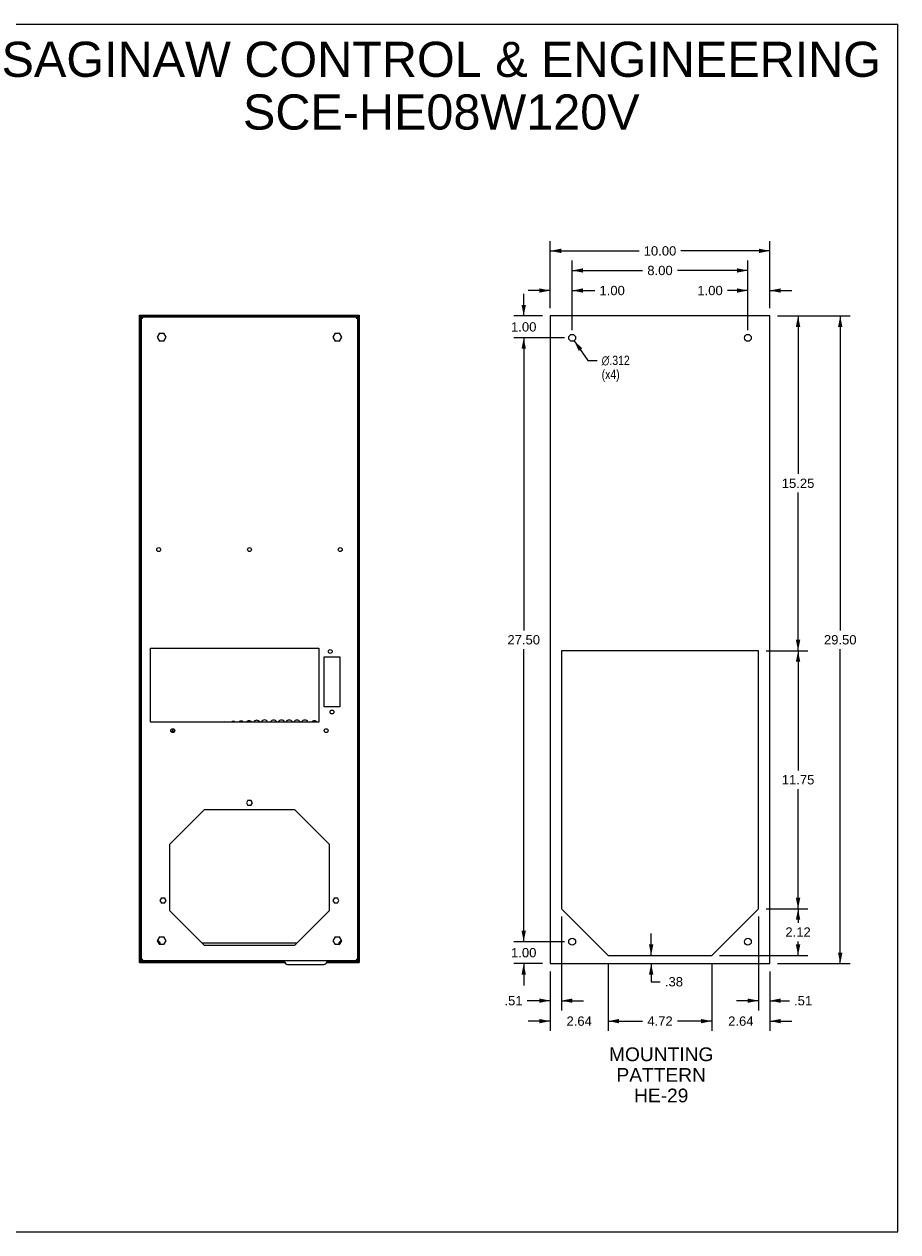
# Model space of a CAD drawing. Header units: inches. Extents: x 0 to 85, y 0 to 55.
# Tile 2 of 2: x 45.2 to 85, y 0 to 55. Entities that reach past the tile are written whole.
import ezdxf

# ---------------------------------------------------------------- set-up
doc = ezdxf.new("R2010")
doc.units = ezdxf.units.IN
doc.header["$LTSCALE"] = 4.675
doc.header["$MEASUREMENT"] = 0
doc.layers.get('0').update_dxf_attribs({"linetype": 'CONTINUOUS'})
doc.layers.add('DIMENSIONS', color=7, linetype='CONTINUOUS')
doc.styles.get("Standard").update_dxf_attribs({"font": 'arial.ttf'})
doc.styles.add('TEXTSTYLE_1', font='gdt', dxfattribs={"width": 0.8})
doc.dimstyles.new('DIMSTYLE_1', dxfattribs={"dimtxt": 0.425, "dimasz": 0.5, "dimexe": 0.09, "dimexo": 0.07, "dimgap": 0.0425, "dimtad": 0, "dimtih": 1, "dimtoh": 1, "dimzin": 4, "dimdsep": 46, "dimtxsty": 'Standard', "dimblk": '_FILLED', "dimblk1": '_FILLED', "dimblk2": '_FILLED', "dimcen": 0.09, "dimazin": 1, "dimtfac": 1, "dimtdec": 3, "dimtofl": 0, "dimtmove": 0, "dimatfit": 3, "dimldrblk": '_FILLED', "dimfxl": 0, "dimtolj": 1, "dimtzin": 4, "dimarcsym": 0})
doc.dimstyles.new('DIMSTYLE_2', dxfattribs={"dimtxt": 0.425, "dimasz": 0.5, "dimexe": 0.09, "dimexo": 0.07, "dimgap": 0.09, "dimtad": 0, "dimtih": 1, "dimtoh": 1, "dimdec": 3, "dimzin": 4, "dimdsep": 46, "dimtxsty": 'Standard', "dimblk": '_FILLED', "dimblk1": '_FILLED', "dimblk2": '_FILLED', "dimcen": 0.09, "dimadec": 3, "dimazin": 1, "dimtfac": 1, "dimtdec": 3, "dimtofl": 0, "dimtmove": 0, "dimatfit": 1, "dimldrblk": '_FILLED', "dimfxl": 0, "dimtolj": 1, "dimtzin": 4, "dimarcsym": 0})

# ---------------------------------------------------------------- blocks, each defined once
blk = doc.blocks.new('_FILLED')
at = {"color": 0, "linetype": 'ByBlock'}
blk.add_solid([(0, 0), (-1, 0.2), (-1, -0.2)], dxfattribs=at)
blk = doc.blocks.new('*D4')
at = {"layer": 'DIMENSIONS', "color": 2, "linetype": 'Continuous'}
for p, q in [((79.521, 41.714), (82.827, 41.714)), ((82.377, 41.714), (82.377, 27.389)), ((82.377, 12.214), (82.377, 26.539)), ((79.521, 12.214), (82.827, 12.214))]:
    blk.add_line(p, q, dxfattribs=at)
at = {"layer": 'DIMENSIONS', "color": 2, "linetype": 'Continuous', "xscale": 0.5, "yscale": 0.5, "zscale": 0.5}
for p, rotation in [((82.377, 41.714), 90), ((82.377, 12.214), 270)]:
    blk.add_blockref('_FILLED', p, dxfattribs=dict(at, rotation=rotation))
at = {"layer": 'DIMENSIONS', "color": 2, "linetype": 'Continuous', "insert": (82.377, 27.176), "char_height": 0.425, "width": 1.48513, "attachment_point": 2, "line_spacing_factor": 0.9}
blk.add_mtext('29.50', dxfattribs=at)
blk = doc.blocks.new('*D5')
at = {"layer": 'DIMENSIONS', "color": 2, "linetype": 'Continuous'}
for p, q in [((79.521, 41.714), (80.907, 41.714)), ((80.457, 41.714), (80.457, 34.514)), ((80.457, 26.464), (80.457, 33.664)), ((79.007, 26.464), (80.907, 26.464))]:
    blk.add_line(p, q, dxfattribs=at)
at = {"layer": 'DIMENSIONS', "color": 2, "linetype": 'Continuous', "xscale": 0.5, "yscale": 0.5, "zscale": 0.5}
for p, rotation in [((80.457, 41.714), 90), ((80.457, 26.464), 270)]:
    blk.add_blockref('_FILLED', p, dxfattribs=dict(at, rotation=rotation))
at = {"layer": 'DIMENSIONS', "color": 2, "linetype": 'Continuous', "insert": (80.457, 34.302), "char_height": 0.425, "width": 1.48513, "attachment_point": 2, "line_spacing_factor": 0.9}
blk.add_mtext('15.25', dxfattribs=at)
blk = doc.blocks.new('*D6')
at = {"layer": 'DIMENSIONS', "color": 2, "linetype": 'Continuous'}
for p, q in [((79.007, 26.464), (80.907, 26.464)), ((80.457, 26.464), (80.457, 21.014)), ((80.457, 14.714), (80.457, 20.164)), ((79.007, 14.714), (80.907, 14.714))]:
    blk.add_line(p, q, dxfattribs=at)
at = {"layer": 'DIMENSIONS', "color": 2, "linetype": 'Continuous', "xscale": 0.5, "yscale": 0.5, "zscale": 0.5}
for p, rotation in [((80.457, 26.464), 90), ((80.457, 14.714), 270)]:
    blk.add_blockref('_FILLED', p, dxfattribs=dict(at, rotation=rotation))
at = {"layer": 'DIMENSIONS', "color": 2, "linetype": 'Continuous', "insert": (80.457, 20.802), "char_height": 0.425, "width": 1.48513, "attachment_point": 2, "line_spacing_factor": 0.9}
blk.add_mtext('11.75', dxfattribs=at)
blk = doc.blocks.new('*D7')
at = {"layer": 'DIMENSIONS', "color": 2, "linetype": 'Continuous'}
for p, q in [((79.007, 14.714), (80.907, 14.714)), ((80.457, 14.714), (80.457, 14.077)), ((80.457, 12.589), (80.457, 13.227)), ((76.882, 12.589), (80.907, 12.589))]:
    blk.add_line(p, q, dxfattribs=at)
at = {"layer": 'DIMENSIONS', "color": 2, "linetype": 'Continuous', "xscale": 0.5, "yscale": 0.5, "zscale": 0.5}
for p, rotation in [((80.457, 14.714), 90), ((80.457, 12.589), 270)]:
    blk.add_blockref('_FILLED', p, dxfattribs=dict(at, rotation=rotation))
at = {"layer": 'DIMENSIONS', "color": 2, "linetype": 'Continuous', "insert": (80.457, 13.864), "char_height": 0.425, "width": 1.15493, "attachment_point": 2, "line_spacing_factor": 0.9}
blk.add_mtext('2.12', dxfattribs=at)
blk = doc.blocks.new('*D8')
at = {"layer": 'DIMENSIONS', "color": 2, "linetype": 'Continuous'}
for p, q in [((78.657, 14.364), (78.657, 10.078)), ((79.171, 11.864), (79.171, 10.078)), ((78.657, 10.528), (77.657, 10.528)), ((79.171, 10.528), (80.06, 10.528))]:
    blk.add_line(p, q, dxfattribs=at)
at = {"layer": 'DIMENSIONS', "color": 2, "linetype": 'Continuous', "xscale": 0.5, "yscale": 0.5, "zscale": 0.5}
blk.add_blockref('_FILLED', (78.657, 10.528), dxfattribs=at)
at = {"layer": 'DIMENSIONS', "color": 2, "linetype": 'Continuous', "xscale": 0.5, "yscale": 0.5, "zscale": 0.5, "rotation": 180}
blk.add_blockref('_FILLED', (79.171, 10.528), dxfattribs=at)
at = {"layer": 'DIMENSIONS', "color": 2, "linetype": 'Continuous', "insert": (80.273, 10.74), "char_height": 0.425, "width": 0.82472, "attachment_point": 1, "line_spacing_factor": 0.9}
blk.add_mtext('.51', dxfattribs=at)
blk = doc.blocks.new('*D9')
at = {"layer": 'DIMENSIONS', "color": 2, "linetype": 'Continuous'}
for p, q in [((76.532, 12.239), (76.532, 9.147)), ((79.171, 11.864), (79.171, 9.147)), ((76.532, 9.597), (75.532, 9.597)), ((79.171, 9.597), (80.171, 9.597))]:
    blk.add_line(p, q, dxfattribs=at)
at = {"layer": 'DIMENSIONS', "color": 2, "linetype": 'Continuous', "xscale": 0.5, "yscale": 0.5, "zscale": 0.5}
blk.add_blockref('_FILLED', (76.532, 9.597), dxfattribs=at)
at = {"layer": 'DIMENSIONS', "color": 2, "linetype": 'Continuous', "xscale": 0.5, "yscale": 0.5, "zscale": 0.5, "rotation": 180}
blk.add_blockref('_FILLED', (79.171, 9.597), dxfattribs=at)
at = {"layer": 'DIMENSIONS', "color": 2, "linetype": 'Continuous', "insert": (77.852, 9.81), "char_height": 0.425, "width": 1.15493, "attachment_point": 2, "line_spacing_factor": 0.9}
blk.add_mtext('2.64', dxfattribs=at)
blk = doc.blocks.new('*D10')
at = {"layer": 'DIMENSIONS', "color": 2, "linetype": 'Continuous'}
for p, q in [((69.685, 14.364), (69.685, 10.078)), ((69.171, 11.864), (69.171, 10.078)), ((69.171, 10.528), (68.126, 10.528)), ((69.685, 10.528), (70.685, 10.528))]:
    blk.add_line(p, q, dxfattribs=at)
at = {"layer": 'DIMENSIONS', "color": 2, "linetype": 'Continuous', "xscale": 0.5, "yscale": 0.5, "zscale": 0.5}
blk.add_blockref('_FILLED', (69.171, 10.528), dxfattribs=at)
at = {"layer": 'DIMENSIONS', "color": 2, "linetype": 'Continuous', "xscale": 0.5, "yscale": 0.5, "zscale": 0.5, "rotation": 180}
blk.add_blockref('_FILLED', (69.685, 10.528), dxfattribs=at)
at = {"layer": 'DIMENSIONS', "color": 2, "linetype": 'Continuous', "insert": (67.913, 10.74), "char_height": 0.425, "width": 0.82472, "attachment_point": 3, "line_spacing_factor": 0.9}
blk.add_mtext('.51', dxfattribs=at)
blk = doc.blocks.new('*D11')
at = {"layer": 'DIMENSIONS', "color": 2, "linetype": 'Continuous'}
for p, q in [((71.81, 12.239), (71.81, 9.147)), ((69.171, 11.864), (69.171, 9.147)), ((69.171, 9.597), (68.171, 9.597)), ((71.81, 9.597), (72.81, 9.597))]:
    blk.add_line(p, q, dxfattribs=at)
at = {"layer": 'DIMENSIONS', "color": 2, "linetype": 'Continuous', "xscale": 0.5, "yscale": 0.5, "zscale": 0.5}
blk.add_blockref('_FILLED', (69.171, 9.597), dxfattribs=at)
at = {"layer": 'DIMENSIONS', "color": 2, "linetype": 'Continuous', "xscale": 0.5, "yscale": 0.5, "zscale": 0.5, "rotation": 180}
blk.add_blockref('_FILLED', (71.81, 9.597), dxfattribs=at)
at = {"layer": 'DIMENSIONS', "color": 2, "linetype": 'Continuous', "insert": (70.491, 9.81), "char_height": 0.425, "width": 1.15493, "attachment_point": 2, "line_spacing_factor": 0.9}
blk.add_mtext('2.64', dxfattribs=at)
blk = doc.blocks.new('*D12')
at = {"layer": 'DIMENSIONS', "color": 2, "linetype": 'Continuous'}
for p, q in [((71.81, 12.239), (71.81, 9.147)), ((76.532, 12.239), (76.532, 9.147)), ((71.81, 9.597), (73.381, 9.597)), ((76.532, 9.597), (74.961, 9.597))]:
    blk.add_line(p, q, dxfattribs=at)
at = {"layer": 'DIMENSIONS', "color": 2, "linetype": 'Continuous', "xscale": 0.5, "yscale": 0.5, "zscale": 0.5, "rotation": 180}
blk.add_blockref('_FILLED', (71.81, 9.597), dxfattribs=at)
at = {"layer": 'DIMENSIONS', "color": 2, "linetype": 'Continuous', "xscale": 0.5, "yscale": 0.5, "zscale": 0.5}
blk.add_blockref('_FILLED', (76.532, 9.597), dxfattribs=at)
at = {"layer": 'DIMENSIONS', "color": 2, "linetype": 'Continuous', "insert": (74.171, 9.81), "char_height": 0.425, "width": 1.15493, "attachment_point": 2, "line_spacing_factor": 0.9}
blk.add_mtext('4.72', dxfattribs=at)
blk = doc.blocks.new('*D13')
at = {"layer": 'DIMENSIONS', "color": 2, "linetype": 'Continuous'}
for p, q in [((73.768, 12.589), (73.768, 13.589)), ((73.768, 12.214), (73.768, 11.391)), ((73.768, 11.391), (74.181, 11.391))]:
    blk.add_line(p, q, dxfattribs=at)
at = {"layer": 'DIMENSIONS', "color": 2, "linetype": 'Continuous', "xscale": 0.5, "yscale": 0.5, "zscale": 0.5}
for p, rotation in [((73.768, 12.589), 270), ((73.768, 12.214), 90)]:
    blk.add_blockref('_FILLED', p, dxfattribs=dict(at, rotation=rotation))
at = {"layer": 'DIMENSIONS', "color": 2, "linetype": 'Continuous', "insert": (74.393, 11.603), "char_height": 0.425, "width": 0.82472, "attachment_point": 1, "line_spacing_factor": 0.9}
blk.add_mtext('.38', dxfattribs=at)
blk = doc.blocks.new('*D14')
at = {"layer": 'DIMENSIONS', "color": 2, "linetype": 'Continuous'}
for p, q in [((69.171, 42.064), (69.171, 45.124)), ((79.171, 42.064), (79.171, 45.124)), ((69.171, 44.674), (73.216, 44.674)), ((79.171, 44.674), (75.126, 44.674))]:
    blk.add_line(p, q, dxfattribs=at)
at = {"layer": 'DIMENSIONS', "color": 2, "linetype": 'Continuous', "xscale": 0.5, "yscale": 0.5, "zscale": 0.5, "rotation": 180}
blk.add_blockref('_FILLED', (69.171, 44.674), dxfattribs=at)
at = {"layer": 'DIMENSIONS', "color": 2, "linetype": 'Continuous', "xscale": 0.5, "yscale": 0.5, "zscale": 0.5}
blk.add_blockref('_FILLED', (79.171, 44.674), dxfattribs=at)
at = {"layer": 'DIMENSIONS', "color": 2, "linetype": 'Continuous', "insert": (74.171, 44.887), "char_height": 0.425, "width": 1.48513, "attachment_point": 2, "line_spacing_factor": 0.9}
blk.add_mtext('10.00', dxfattribs=at)
blk = doc.blocks.new('*D15')
at = {"layer": 'DIMENSIONS', "color": 2, "linetype": 'Continuous'}
for p, q in [((70.171, 41.064), (70.171, 44.233)), ((78.171, 41.064), (78.171, 44.233)), ((70.171, 43.783), (73.381, 43.783)), ((78.171, 43.783), (74.961, 43.783))]:
    blk.add_line(p, q, dxfattribs=at)
at = {"layer": 'DIMENSIONS', "color": 2, "linetype": 'Continuous', "xscale": 0.5, "yscale": 0.5, "zscale": 0.5, "rotation": 180}
blk.add_blockref('_FILLED', (70.171, 43.783), dxfattribs=at)
at = {"layer": 'DIMENSIONS', "color": 2, "linetype": 'Continuous', "xscale": 0.5, "yscale": 0.5, "zscale": 0.5}
blk.add_blockref('_FILLED', (78.171, 43.783), dxfattribs=at)
at = {"layer": 'DIMENSIONS', "color": 2, "linetype": 'Continuous', "insert": (74.171, 43.995), "char_height": 0.425, "width": 1.15493, "attachment_point": 2, "line_spacing_factor": 0.9}
blk.add_mtext('8.00', dxfattribs=at)
blk = doc.blocks.new('*D16')
at = {"layer": 'DIMENSIONS', "color": 2, "linetype": 'Continuous'}
for p, q in [((78.171, 41.064), (78.171, 43.319)), ((79.171, 42.064), (79.171, 43.319)), ((78.171, 42.869), (77.24, 42.869)), ((79.171, 42.869), (80.171, 42.869))]:
    blk.add_line(p, q, dxfattribs=at)
at = {"layer": 'DIMENSIONS', "color": 2, "linetype": 'Continuous', "xscale": 0.5, "yscale": 0.5, "zscale": 0.5}
blk.add_blockref('_FILLED', (78.171, 42.869), dxfattribs=at)
at = {"layer": 'DIMENSIONS', "color": 2, "linetype": 'Continuous', "xscale": 0.5, "yscale": 0.5, "zscale": 0.5, "rotation": 180}
blk.add_blockref('_FILLED', (79.171, 42.869), dxfattribs=at)
at = {"layer": 'DIMENSIONS', "color": 2, "linetype": 'Continuous', "insert": (77.027, 43.082), "char_height": 0.425, "width": 1.15493, "attachment_point": 3, "line_spacing_factor": 0.9}
blk.add_mtext('1.00', dxfattribs=at)
blk = doc.blocks.new('*D17')
at = {"layer": 'DIMENSIONS', "color": 2, "linetype": 'Continuous'}
for p, q in [((69.171, 42.064), (69.171, 43.319)), ((70.171, 41.064), (70.171, 43.319)), ((69.171, 42.869), (68.171, 42.869)), ((70.171, 42.869), (71.203, 42.869))]:
    blk.add_line(p, q, dxfattribs=at)
at = {"layer": 'DIMENSIONS', "color": 2, "linetype": 'Continuous', "xscale": 0.5, "yscale": 0.5, "zscale": 0.5}
blk.add_blockref('_FILLED', (69.171, 42.869), dxfattribs=at)
at = {"layer": 'DIMENSIONS', "color": 2, "linetype": 'Continuous', "xscale": 0.5, "yscale": 0.5, "zscale": 0.5, "rotation": 180}
blk.add_blockref('_FILLED', (70.171, 42.869), dxfattribs=at)
at = {"layer": 'DIMENSIONS', "color": 2, "linetype": 'Continuous', "insert": (71.415, 43.082), "char_height": 0.425, "width": 1.15493, "attachment_point": 1, "line_spacing_factor": 0.9}
blk.add_mtext('1.00', dxfattribs=at)
blk = doc.blocks.new('*D18')
at = {"layer": 'DIMENSIONS', "color": 2, "linetype": 'Continuous'}
for p, q in [((67.966, 41.714), (67.966, 42.714)), ((68.821, 41.714), (67.516, 41.714)), ((69.821, 40.714), (67.516, 40.714)), ((67.966, 40.714), (67.966, 39.714))]:
    blk.add_line(p, q, dxfattribs=at)
at = {"layer": 'DIMENSIONS', "color": 2, "linetype": 'Continuous', "xscale": 0.5, "yscale": 0.5, "zscale": 0.5}
for p, rotation in [((67.966, 41.714), 270), ((67.966, 40.714), 90)]:
    blk.add_blockref('_FILLED', p, dxfattribs=dict(at, rotation=rotation))
at = {"layer": 'DIMENSIONS', "color": 2, "linetype": 'Continuous', "insert": (67.966, 41.426), "char_height": 0.425, "width": 1.15493, "attachment_point": 2, "line_spacing_factor": 0.9}
blk.add_mtext('1.00', dxfattribs=at)
blk = doc.blocks.new('*D19')
at = {"layer": 'DIMENSIONS', "color": 2, "linetype": 'Continuous'}
for p, q in [((69.821, 40.714), (67.516, 40.714)), ((67.966, 40.714), (67.966, 27.389)), ((67.966, 13.214), (67.966, 26.539)), ((69.821, 13.214), (67.516, 13.214))]:
    blk.add_line(p, q, dxfattribs=at)
at = {"layer": 'DIMENSIONS', "color": 2, "linetype": 'Continuous', "xscale": 0.5, "yscale": 0.5, "zscale": 0.5}
for p, rotation in [((67.966, 40.714), 90), ((67.966, 13.214), 270)]:
    blk.add_blockref('_FILLED', p, dxfattribs=dict(at, rotation=rotation))
at = {"layer": 'DIMENSIONS', "color": 2, "linetype": 'Continuous', "insert": (67.966, 27.176), "char_height": 0.425, "width": 1.48513, "attachment_point": 2, "line_spacing_factor": 0.9}
blk.add_mtext('27.50', dxfattribs=at)
blk = doc.blocks.new('*D20')
at = {"layer": 'DIMENSIONS', "color": 2, "linetype": 'Continuous'}
for p, q in [((67.966, 13.214), (67.966, 14.214)), ((69.821, 13.214), (67.516, 13.214)), ((68.821, 12.214), (67.516, 12.214)), ((67.966, 12.214), (67.966, 11.214))]:
    blk.add_line(p, q, dxfattribs=at)
at = {"layer": 'DIMENSIONS', "color": 2, "linetype": 'Continuous', "xscale": 0.5, "yscale": 0.5, "zscale": 0.5}
for p, rotation in [((67.966, 13.214), 270), ((67.966, 12.214), 90)]:
    blk.add_blockref('_FILLED', p, dxfattribs=dict(at, rotation=rotation))
at = {"layer": 'DIMENSIONS', "color": 2, "linetype": 'Continuous', "insert": (67.966, 12.926), "char_height": 0.425, "width": 1.15493, "attachment_point": 2, "line_spacing_factor": 0.9}
blk.add_mtext('1.00', dxfattribs=at)
blk = doc.blocks.new('*D21')
at = {"layer": 'DIMENSIONS', "color": 2, "linetype": 'Continuous'}
for p, q in [((70.262, 40.585), (70.89, 39.689)), ((70.89, 39.689), (71.303, 39.689))]:
    blk.add_line(p, q, dxfattribs=at)
at = {"layer": 'DIMENSIONS', "color": 2, "linetype": 'Continuous', "xscale": 0.5, "yscale": 0.5, "zscale": 0.5, "rotation": 125.033132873}
blk.add_blockref('_FILLED', (70.262, 40.585), dxfattribs=at)
at = {"layer": 'DIMENSIONS', "color": 2, "linetype": 'Continuous', "insert": (71.515, 39.901), "char_height": 0.425, "width": 1.72159, "attachment_point": 1, "line_spacing_factor": 0.9, "style": 'TEXTSTYLE_1'}
blk.add_mtext('{\\fgdt;n}\\fArial;.312\\P(x4)', dxfattribs=at)

msp = doc.modelspace()

# ---------------------------------------------------------------- linework, layer by layer
at = {"color": 7, "linetype": 'Continuous'}
for p, q in [((0, 55), (85, 55)), ((85, 0), (85, 55)), ((50.4787, 12.2591), (50.4787, 41.7473)), ((50.4787, 41.7473), (60.4787, 41.7473)), ((50.5102, 41.7473), (50.5102, 12.2591)), ((60.4472, 41.7158), (50.5102, 41.7158)), ((50.5336, 41.6948), (50.5417, 41.6843)), ((50.5575, 12.3379), (50.5575, 41.6686)), ((50.568, 41.6664), (50.5575, 41.6686)), ((50.5575, 41.6686), (60.4, 41.6686)), ((50.6082, 41.6095), (50.6205, 41.6056)), ((60.3475, 41.6219), (60.337, 41.6056)), ((60.358, 41.6371), (60.3475, 41.6219)), ((60.3685, 41.6501), (60.358, 41.6371)), ((60.358, 41.6213), (60.3685, 41.6278)), ((60.3895, 41.636), (60.4, 41.6371)), ((60.3988, 41.6331), (60.4, 41.6371)), ((60.4, 41.6686), (60.4, 12.3379)), ((60.4157, 41.6843), (60.4239, 41.6948)), ((60.4239, 41.6948), (60.4315, 41.7053)), ((60.4315, 41.7053), (60.438, 41.7158)), ((60.4472, 12.2591), (60.4472, 41.7473)), ((60.4787, 41.7473), (60.4787, 12.2591)), ((69.1714, 41.7138), (69.1714, 12.2138)), ((79.1714, 41.7138), (69.1714, 41.7138)), ((79.1714, 12.2138), (79.1714, 41.7138)), ((51.3753, 40.9264), (51.2719, 40.7473)), ((51.2719, 40.7473), (51.3753, 40.5682)), ((51.3753, 40.9264), (51.5821, 40.9264)), ((51.6856, 40.7473), (51.5821, 40.9264)), ((51.5821, 40.5682), (51.6856, 40.7473)), ((59.3753, 40.9264), (59.2719, 40.7473)), ((59.2719, 40.7473), (59.3753, 40.5682)), ((59.3753, 40.9264), (59.5821, 40.9264)), ((59.6856, 40.7473), (59.5821, 40.9264)), ((59.5821, 40.5682), (59.6856, 40.7473)), ((51.5821, 40.5682), (51.3753, 40.5682)), ((59.5821, 40.5682), (59.3753, 40.5682)), ((50.9752, 23.2178), (50.9752, 26.5879)), ((50.9752, 26.5879), (58.6441, 26.5879)), ((58.6441, 26.5879), (58.6441, 23.2178)), ((69.6854, 26.4642), (69.6854, 14.714)), ((78.6573, 26.4642), (69.6854, 26.4642)), ((78.6573, 14.714), (78.6573, 26.4642)), ((58.8803, 26.1942), (59.589, 26.1942)), ((58.8803, 23.9107), (58.8803, 26.1942)), ((59.589, 26.1942), (59.589, 23.9107)), ((59.589, 23.9107), (58.8803, 23.9107)), ((58.6441, 23.2178), (50.9752, 23.2178)), ((55.4094, 19.6627), (55.3401, 19.5426)), ((55.3401, 19.5426), (55.4094, 19.4225)), ((55.4094, 19.6627), (55.548, 19.6627)), ((55.548, 19.4225), (55.4094, 19.4225)), ((55.6174, 19.5426), (55.548, 19.6627)), ((55.548, 19.4225), (55.6174, 19.5426)), ((53.4315, 19.2276), (51.8567, 17.6528)), ((53.4315, 19.2276), (57.526, 19.2276)), ((59.1008, 17.6528), (57.526, 19.2276)), ((51.8567, 14.6213), (51.8567, 17.6528)), ((59.1008, 17.6528), (59.1008, 14.6213)), ((51.4724, 15.2138), (51.4031, 15.0938)), ((51.4031, 15.0938), (51.4724, 14.9737)), ((51.4724, 15.2138), (51.611, 15.2138)), ((51.611, 14.9737), (51.4724, 14.9737)), ((51.6804, 15.0938), (51.611, 15.2138)), ((51.611, 14.9737), (51.6804, 15.0938)), ((59.3464, 15.2138), (59.2771, 15.0938)), ((59.2771, 15.0938), (59.3464, 14.9737)), ((59.3464, 15.2138), (59.4851, 15.2138)), ((59.4851, 14.9737), (59.3464, 14.9737)), ((59.5544, 15.0938), (59.4851, 15.2138)), ((59.4851, 14.9737), (59.5544, 15.0938)), ((51.8567, 14.6213), (53.4315, 13.0465)), ((57.526, 13.0465), (59.1008, 14.6213)), ((69.6854, 14.714), (71.8104, 12.589)), ((76.5324, 12.589), (78.6573, 14.714)), ((51.3753, 13.4383), (51.2719, 13.2591)), ((51.2719, 13.2591), (51.3753, 13.08)), ((51.3551, 13.2453), (51.2798, 13.2453)), ((51.4245, 13.1253), (51.3551, 13.2453)), ((51.3753, 13.4383), (51.5821, 13.4383)), ((51.6856, 13.2591), (51.5821, 13.4383)), ((51.5821, 13.08), (51.6856, 13.2591)), ((59.3753, 13.4383), (59.2719, 13.2591)), ((59.2719, 13.2591), (59.3753, 13.08)), ((59.3753, 13.4383), (59.5821, 13.4383)), ((59.6023, 13.2453), (59.533, 13.1253)), ((59.6856, 13.2591), (59.5821, 13.4383)), ((59.5821, 13.08), (59.6856, 13.2591)), ((59.6776, 13.2453), (59.6023, 13.2453)), ((51.5821, 13.08), (51.3753, 13.08)), ((51.3983, 13.08), (51.4245, 13.1253)), ((53.3212, 13.1568), (57.6362, 13.1568)), ((57.526, 13.0465), (53.4315, 13.0465)), ((59.5821, 13.08), (59.3753, 13.08)), ((59.533, 13.1253), (59.5591, 13.08)), ((50.4787, 12.2591), (57.0968, 12.2591)), ((50.5102, 12.2906), (57.0732, 12.2906)), ((50.526, 12.3011), (50.5194, 12.2906)), ((50.5336, 12.3116), (50.526, 12.3011)), ((50.5417, 12.3221), (50.5336, 12.3116)), ((50.5587, 12.3733), (50.5575, 12.3694)), ((50.568, 12.3704), (50.5575, 12.3694)), ((60.4, 12.3379), (50.5575, 12.3379)), ((50.5995, 12.3851), (50.589, 12.3786)), ((50.589, 12.3563), (50.5995, 12.3694)), ((50.5995, 12.3694), (50.61, 12.3845)), ((50.61, 12.3845), (50.6205, 12.4009)), ((57.0519, 12.319), (57.1228, 12.2245)), ((57.211, 12.1804), (58.8645, 12.1804)), ((59.0236, 12.319), (58.9527, 12.2245)), ((58.9787, 12.2591), (60.4787, 12.2591)), ((59.0023, 12.2906), (60.4472, 12.2906)), ((60.3493, 12.3969), (60.337, 12.4009)), ((60.3895, 12.34), (60.4, 12.3379)), ((60.4239, 12.3116), (60.4157, 12.3221)), ((69.1714, 12.2138), (79.1714, 12.2138)), ((71.8104, 12.589), (76.5324, 12.589)), ((0, 0), (85, 0))]:
    msp.add_line(p, q, dxfattribs=at)
for points in [[(50.5194, 41.7158), (50.526, 41.7053), (50.5336, 41.6948)], [(50.5312, 41.7001), (50.526, 41.7066), (50.524, 41.7084)], [(50.5417, 41.6843), (50.5365, 41.6925), (50.5312, 41.7001)], [(50.5575, 41.6371), (50.5587, 41.6331), (50.5623, 41.6292), (50.5681, 41.6253), (50.5759, 41.6213), (50.5855, 41.6174)], [(50.5575, 41.6371), (50.568, 41.636), (50.5785, 41.6329), (50.589, 41.6278)], [(50.5995, 41.6371), (50.589, 41.6501), (50.5785, 41.6601), (50.568, 41.6664)], [(50.5855, 41.6174), (50.5963, 41.6134), (50.6082, 41.6095)], [(50.589, 41.6278), (50.5995, 41.6213), (50.61, 41.6137)], [(50.6205, 41.6056), (50.6123, 41.6108), (50.6047, 41.6161), (50.5982, 41.6213), (50.5963, 41.6233)], [(50.6205, 41.6056), (50.61, 41.6219), (50.5995, 41.6371)], [(60.337, 41.6056), (60.3475, 41.6137), (60.358, 41.6213)], [(60.337, 41.6056), (60.3493, 41.6095), (60.3611, 41.6134)], [(60.3611, 41.6233), (60.3593, 41.6213), (60.3527, 41.6161), (60.3451, 41.6108)], [(60.3611, 41.6134), (60.372, 41.6174), (60.3815, 41.6213), (60.3894, 41.6253), (60.3952, 41.6292), (60.3988, 41.6331)], [(60.4, 41.6686), (60.3895, 41.6664), (60.379, 41.6601), (60.3685, 41.6501)], [(60.3685, 41.6278), (60.379, 41.6329), (60.3895, 41.636)], [(60.4334, 41.7084), (60.4315, 41.7066), (60.4262, 41.7001), (60.421, 41.6925), (60.4157, 41.6843)], [(50.524, 12.298), (50.526, 12.2998), (50.5312, 12.3064), (50.5365, 12.314), (50.5417, 12.3221)], [(50.5575, 12.3379), (50.568, 12.34), (50.5785, 12.3463), (50.589, 12.3563)], [(50.5963, 12.393), (50.5855, 12.389), (50.5759, 12.3851), (50.5681, 12.3812), (50.5623, 12.3772), (50.5587, 12.3733)], [(50.589, 12.3786), (50.5785, 12.3736), (50.568, 12.3704)], [(50.6205, 12.4009), (50.6082, 12.3969), (50.5963, 12.393)], [(50.5963, 12.3832), (50.5982, 12.3851), (50.6047, 12.3904), (50.6123, 12.3956)], [(50.6205, 12.4009), (50.61, 12.3927), (50.5995, 12.3851)], [(60.337, 12.4009), (60.3451, 12.3956), (60.3527, 12.3904), (60.3593, 12.3851), (60.3611, 12.3832)], [(60.337, 12.4009), (60.3475, 12.3846), (60.358, 12.3694)], [(60.3685, 12.3786), (60.358, 12.3851), (60.3475, 12.3927)], [(60.372, 12.389), (60.3611, 12.393), (60.3493, 12.3969)], [(60.358, 12.3694), (60.3685, 12.3563), (60.379, 12.3463), (60.3895, 12.34)], [(60.4, 12.3694), (60.3895, 12.3704), (60.379, 12.3736), (60.3685, 12.3786)], [(60.4, 12.3694), (60.3988, 12.3733), (60.3952, 12.3772), (60.3894, 12.3812), (60.3815, 12.3851), (60.372, 12.389)], [(60.4157, 12.3221), (60.421, 12.314), (60.4262, 12.3064)], [(60.438, 12.2906), (60.4315, 12.3011), (60.4239, 12.3116)], [(60.4262, 12.3064), (60.4315, 12.2998), (60.4334, 12.298)]]:
    msp.add_lwpolyline(points, dxfattribs=at)
for centre, radius in [((70.1714, 40.7138), 0.1575), ((78.1714, 40.7138), 0.1575), ((51.3449, 31.0701), 0.0886), ((55.4787, 31.0701), 0.0886), ((59.6126, 31.0701), 0.0886), ((59.1559, 26.4304), 0.0886), ((59.2346, 23.6745), 0.0886), ((51.9866, 22.8241), 0.0886), ((58.9708, 22.8241), 0.0886), ((70.1714, 13.2138), 0.1575), ((78.1714, 13.2138), 0.1575)]:
    msp.add_circle(centre, radius, dxfattribs=at)
for centre, radius, start, end in [((54.3505, 23.0723), 0.1575, 68.15343, 111.9944), ((54.7454, 23.0843), 0.1575, 58.3525, 121.73086), ((55.0993, 23.1027), 0.1575, 47.29472, 132.88904), ((55.4531, 23.1211), 0.1575, 38.00274, 142.12495), ((55.807, 23.1396), 0.1575, 29.78816, 150.02751), ((56.1608, 23.158), 0.1575, 22.46424, 157.61305), ((56.5805, 23.1522), 0.1575, 24.72255, 155.28505), ((56.9348, 23.152), 0.1575, 24.77182, 155.23396), ((57.2891, 23.1519), 0.1575, 24.8211, 155.18286), ((57.6435, 23.1518), 0.1575, 24.87037, 155.13175), ((57.9978, 23.1516), 0.1575, 24.91964, 155.08064), ((58.4306, 23.1158), 0.1575, 40.6458, 139.33364), ((51.8615, 22.9416), 0.1575, 286.09582, 347.43656), ((52.0499, 22.6333), 0.1575, 83.51585, 133.16941), ((51.2858, 13.1253), 0.1083, 335.23009, 89.54304), ((59.6716, 13.1253), 0.1083, 90.47496, 204.77455), ((57.0142, 12.2906), 0.0472, 36.8699, 81.14498), ((57.211, 12.2906), 0.1102, 216.8699, 270), ((58.8645, 12.2906), 0.1102, 270, 323.1301), ((59.0614, 12.2906), 0.0472, 98.85502, 143.1301)]:
    msp.add_arc(centre, radius, start, end, dxfattribs=at)

# ---------------------------------------------------------------- texts
at = {"layer": 'DIMENSIONS', "color": 2, "linetype": 'Continuous', "attachment_point": 2, "line_spacing_factor": 0.9}
for s, insert, char_height, width in [('SAGINAW CONTROL & ENGINEERING\\PSCE-HE08W120V', (63.9947, 54.1999), 1.6, 40.410409), ('MOUNTING\\PPATTERN\\PHE-29', (74.2255, 8.3983), 0.625, 4.744424)]:
    msp.add_mtext(s, dxfattribs=dict(at, insert=insert, char_height=char_height, width=width))

# ---------------------------------------------------------------- dimensions: what is measured, and where the dimension line sits
at = {"layer": 'DIMENSIONS', "color": 2, "linetype": 'Continuous'}
for base, p1, p2, angle, picture, middle in [((69.1714, 44.6742), (79.1714, 41.9938), (69.1714, 41.9938), 180, '*D14', (74.1894, 44.6718)), ((70.1714, 43.7827), (78.1714, 40.9938), (70.1714, 40.9938), 180, '*D15', (74.1693, 43.7803)), ((78.1714, 42.8693), (79.1714, 41.9938), (78.1714, 40.9938), 180, '*D16', (76.4683, 42.867)), ((67.9657, 40.7138), (68.8914, 41.7138), (69.8914, 40.7138), 270, '*D18', (67.9841, 41.2115)), ((80.4569, 26.4642), (79.4514, 41.7138), (78.9373, 26.4642), 270, '*D5', (80.4765, 34.0867)), ((82.3766, 12.2138), (79.4514, 41.7138), (79.4514, 12.2138), 270, '*D4', (82.371, 26.9615)), ((67.9657, 13.2138), (69.8914, 40.7138), (69.8914, 13.2138), 270, '*D19', (67.96, 26.9615)), ((80.4569, 14.714), (78.9373, 26.4642), (78.9373, 14.714), 270, '*D6', (80.4765, 20.5867)), ((80.45688, 14.71398), (76.81241, 12.58904), (78.93735, 14.71398), 90, '*D7', (80.44922, 13.6523)), ((78.6573, 10.5277), (79.1714, 11.9338), (78.6573, 14.434), 180, '*D8', (80.6566, 10.5253)), ((67.9657, 13.2138), (68.8914, 12.2138), (69.8914, 13.2138), 90, '*D20', (67.9841, 12.7115)), ((73.7681, 12.2138), (71.8104, 12.589), (69.1714, 12.2138), 270, '*D13', (74.8171, 11.3884)), ((76.5324, 9.5975), (79.1714, 11.9338), (76.5324, 12.309), 180, '*D9', (77.8466, 9.5951))]:
    dim = msp.add_linear_dim(base=base, p1=p1, p2=p2, angle=angle, dimstyle='DIMSTYLE_1', dxfattribs=at)
    dim.commit()
    dim.dimension.update_dxf_attribs({"geometry": picture, "text_midpoint": middle, "dimtype": 160})
for base, p1, p2, picture, middle in [((70.1714, 42.8693), (69.1714, 41.9938), (70.1714, 40.9938), '*D17', (72.0111, 42.867)), ((69.6854, 10.5277), (69.1714, 11.9338), (69.6854, 14.434), '*D10', (67.4721, 10.5253)), ((71.8104, 9.5975), (69.1714, 11.9338), (71.8104, 12.309), '*D11', (70.4856, 9.5951)), ((76.5324, 9.5975), (71.8104, 12.309), (76.5324, 12.309), '*D12', (74.1582, 9.5983))]:
    dim = msp.add_linear_dim(base=base, p1=p1, p2=p2, dimstyle='DIMSTYLE_1', dxfattribs=at)
    dim.commit()
    dim.dimension.update_dxf_attribs({"geometry": picture, "text_midpoint": middle, "dimtype": 160})
dim = msp.add_diameter_dim_2p(p1=(70.2618, 40.5849), p2=(70.081, 40.8428), text='%%c.312\\P(x4)', dimstyle='DIMSTYLE_2', override={"dimpost": '<>'}, dxfattribs=at)
dim.commit()
dim.dimension.update_dxf_attribs({"geometry": '*D21', "text_midpoint": (72.376, 39.3698), "dimtype": 163})

doc.saveas('drawing.dxf')
